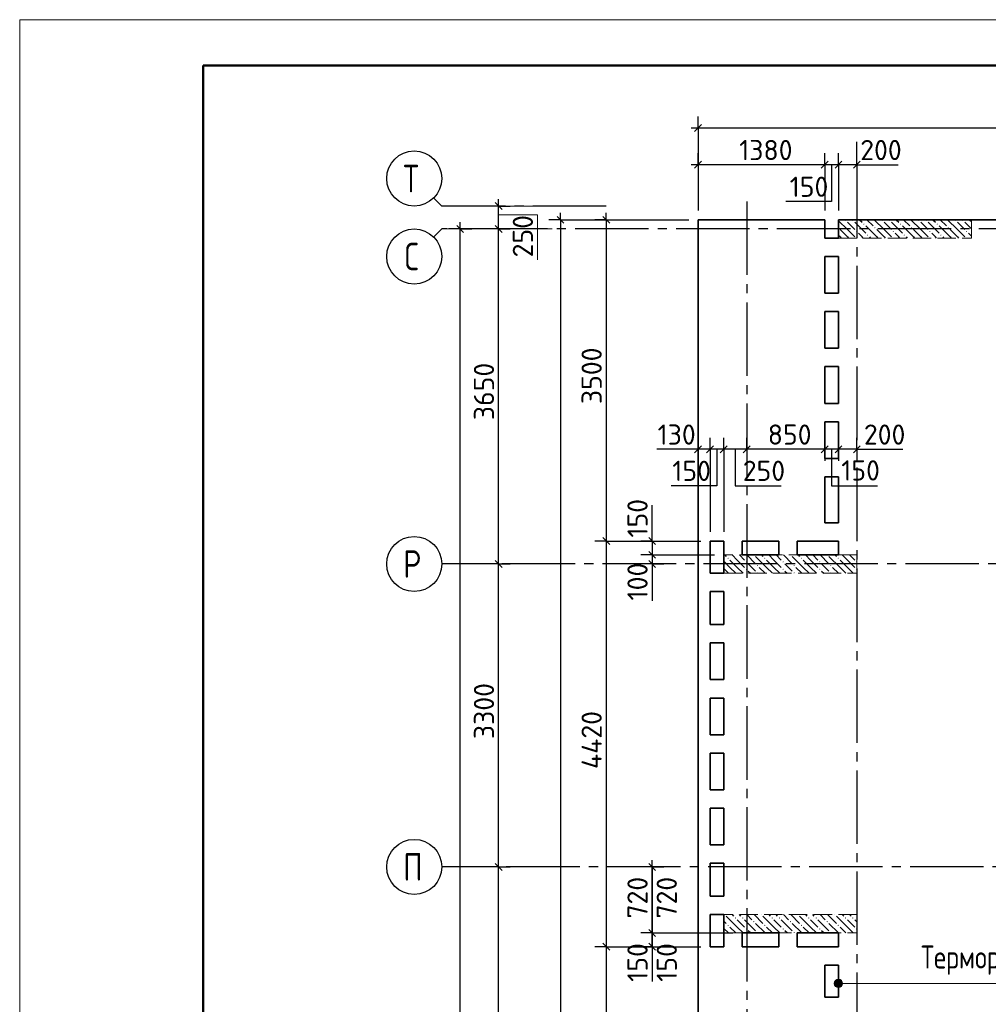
# Model space of a CAD drawing. Header units: millimetres. Extents: x 40580 to 1930067, y -240640 to 81020.
# Tile 145 of 256: x 583520 to 594078, y -191651 to -180924. Entities that reach past the tile are written whole.
import ezdxf

# ---------------------------------------------------------------- set-up
doc = ezdxf.new("R2010")
doc.units = ezdxf.units.MM
for name, pattern in [('______2', [270, 200, -70]), ('______5', [1100, 800, -100, 100, -100]), ('CENTER', [2, 1.25, -0.25, 0.25, -0.25])]:
    doc.linetypes.add(name, pattern=pattern)
for name, color, linetype, lineweight in [('Standard', 7, 'Continuous', 25), ('ЖБ Перекрытие верхний уровень', 7, 'Continuous', 35), ('ОСИ', 7, 'CENTER', 15), ('Примечания', 7, 'Continuous', 13)]:
    doc.layers.add(name, color=color, linetype=linetype, lineweight=lineweight)
doc.layers.add('ЖБ Пилон', color=7, linetype='______2', lineweight=13, true_color=0xa0a0a0)
doc.layers.add('Размерная выноска', color=7, linetype='Continuous')
doc.styles.add('GOST 2.304', font='isocpeur.ttf', dxfattribs={"width": 0.8})
doc.styles.add('ISOCPEUR', font='isocpeur.ttf')

msp = doc.modelspace()

# ---------------------------------------------------------------- hatches: boundary and pattern name
at = {"layer": 'ЖБ Пилон', "linetype": 'Continuous', "lineweight": -3, "transparency": 33554687}
for points in [[(592514.7, -183111), (592521.2, -183104.6), (592527.7, -183111), (592521.2, -183117.5)], [(592594.7, -183111), (592601.2, -183104.6), (592607.7, -183111), (592601.2, -183117.5)], [(592914.7, -183111), (592921.2, -183104.6), (592927.7, -183111), (592921.2, -183117.5)], [(592994.7, -183111), (593001.2, -183104.6), (593007.7, -183111), (593001.2, -183117.5)], [(593314.7, -183111), (593321.2, -183104.6), (593327.7, -183111), (593321.2, -183117.5)], [(593394.7, -183111), (593401.2, -183104.6), (593407.7, -183111), (593401.2, -183117.5)], [(593714.7, -183111), (593721.2, -183104.6), (593727.7, -183111), (593721.2, -183117.5)], [(593794.7, -183111), (593801.2, -183104.6), (593807.7, -183111), (593801.2, -183117.5)], [(592444.3, -183187.6), (592447.7, -183191.1), (592444.3, -183194.5)], [(592714.7, -183151), (592721.2, -183144.5), (592727.7, -183151), (592721.2, -183157.5)], [(592834.7, -183191.1), (592841.2, -183184.6), (592847.7, -183191.1), (592841.2, -183197.5)], [(593114.7, -183151), (593121.2, -183144.5), (593127.7, -183151), (593121.2, -183157.5)], [(593234.7, -183191.1), (593241.2, -183184.6), (593247.7, -183191.1), (593241.2, -183197.5)], [(593514.7, -183151), (593521.2, -183144.5), (593527.7, -183151), (593521.2, -183157.5)], [(593634.7, -183191.1), (593641.2, -183184.6), (593647.7, -183191.1), (593641.2, -183197.5)], [(592634.7, -183231), (592641.2, -183224.5), (592647.7, -183231), (592641.2, -183237.5)], [(592754.7, -183271.1), (592761.2, -183264.6), (592767.7, -183271.1), (592761.2, -183277.6)], [(593034.7, -183231), (593041.2, -183224.5), (593047.7, -183231), (593041.2, -183237.5)], [(593154.7, -183271.1), (593161.2, -183264.6), (593167.7, -183271.1), (593161.2, -183277.6)], [(593434.7, -183231), (593441.2, -183224.5), (593447.7, -183231), (593441.2, -183237.5)], [(593554.7, -183271.1), (593561.2, -183264.6), (593567.7, -183271.1), (593561.2, -183277.6)], [(593834.7, -183231), (593841.2, -183224.5), (593847.7, -183231), (593841.2, -183237.5)], [(591524.6, -186754.2), (591521.2, -186757.5), (591517.9, -186754.2)], [(591924.6, -186754.2), (591921.2, -186757.5), (591917.9, -186754.2)], [(592324.6, -186754.2), (592321.2, -186757.5), (592317.9, -186754.2)], [(591234.7, -186791.1), (591241.2, -186784.6), (591247.7, -186791.1), (591241.2, -186797.5)], [(591434.7, -186831), (591441.2, -186824.5), (591447.7, -186831), (591441.2, -186837.5)], [(591554.7, -186871.1), (591561.2, -186864.6), (591567.7, -186871.1), (591561.2, -186877.6)], [(591634.7, -186791.1), (591641.2, -186784.6), (591647.7, -186791.1), (591641.2, -186797.5)], [(591834.7, -186831), (591841.2, -186824.5), (591847.7, -186831), (591841.2, -186837.5)], [(591954.7, -186871.1), (591961.2, -186864.6), (591967.7, -186871.1), (591961.2, -186877.6)], [(592034.7, -186791.1), (592041.2, -186784.6), (592047.7, -186791.1), (592041.2, -186797.5)], [(592234.7, -186831), (592241.2, -186824.5), (592247.7, -186831), (592241.2, -186837.5)], [(592354.7, -186871.1), (592361.2, -186864.6), (592367.7, -186871.1), (592361.2, -186877.6)], [(592434.7, -186791.1), (592441.2, -186784.6), (592447.7, -186791.1), (592441.2, -186797.5)], [(592634.7, -186831), (592641.2, -186824.5), (592644.3, -186827.6), (592644.3, -186834.5), (592641.2, -186837.5)], [(591434.7, -186911), (591441.2, -186904.6), (591447.7, -186911), (591441.2, -186917.5)], [(591554.7, -186951), (591561.2, -186944.5), (591567.7, -186951), (591564.6, -186954.2), (591557.9, -186954.2)], [(591834.7, -186911), (591841.2, -186904.6), (591847.7, -186911), (591841.2, -186917.5)], [(591954.7, -186951), (591961.2, -186944.5), (591967.7, -186951), (591964.6, -186954.2), (591957.9, -186954.2)], [(592234.7, -186911), (592241.2, -186904.6), (592247.7, -186911), (592241.2, -186917.5)], [(592354.7, -186951), (592361.2, -186944.5), (592367.7, -186951), (592364.6, -186954.2), (592357.9, -186954.2)], [(592634.7, -186911), (592641.2, -186904.6), (592644.3, -186907.6), (592644.3, -186914.5), (592641.2, -186917.5)], [(591204.6, -190674.2), (591201.2, -190677.6), (591197.9, -190674.2)], [(591314.7, -190711), (591321.2, -190704.6), (591327.7, -190711), (591321.2, -190717.5)], [(591394.7, -190711), (591401.2, -190704.6), (591407.7, -190711), (591401.2, -190717.5)], [(591604.6, -190674.2), (591601.2, -190677.6), (591597.9, -190674.2)], [(591714.7, -190711), (591721.2, -190704.6), (591727.7, -190711), (591721.2, -190717.5)], [(591794.7, -190711), (591801.2, -190704.6), (591807.7, -190711), (591801.2, -190717.5)], [(592004.6, -190674.2), (592001.2, -190677.6), (591997.9, -190674.2)], [(592114.7, -190711), (592121.2, -190704.6), (592127.7, -190711), (592121.2, -190717.5)], [(592194.7, -190711), (592201.2, -190704.6), (592207.7, -190711), (592201.2, -190717.5)], [(592404.6, -190674.2), (592401.2, -190677.6), (592397.9, -190674.2)], [(592514.7, -190711), (592521.2, -190704.6), (592527.7, -190711), (592521.2, -190717.5)], [(592594.7, -190711), (592601.2, -190704.6), (592607.7, -190711), (592601.2, -190717.5)], [(591234.7, -190791.1), (591241.2, -190784.6), (591247.7, -190791.1), (591241.2, -190797.5)], [(591434.7, -190831), (591441.2, -190824.5), (591447.7, -190831), (591441.2, -190837.5)], [(591514.7, -190751), (591521.2, -190744.5), (591527.7, -190751), (591521.2, -190757.5)], [(591634.7, -190791.1), (591641.2, -190784.6), (591647.7, -190791.1), (591641.2, -190797.5)], [(591834.7, -190831), (591841.2, -190824.5), (591847.7, -190831), (591841.2, -190837.5)], [(591914.7, -190751), (591921.2, -190744.5), (591927.7, -190751), (591921.2, -190757.5)], [(592034.7, -190791.1), (592041.2, -190784.6), (592047.7, -190791.1), (592041.2, -190797.5)], [(592234.7, -190831), (592241.2, -190824.5), (592247.7, -190831), (592241.2, -190837.5)], [(592314.7, -190751), (592321.2, -190744.5), (592327.7, -190751), (592321.2, -190757.5)], [(592434.7, -190791.1), (592441.2, -190784.6), (592447.7, -190791.1), (592441.2, -190797.5)], [(592634.7, -190831), (592641.2, -190824.5), (592644.3, -190827.6), (592644.3, -190834.5), (592641.2, -190837.5)], [(591554.7, -190871.1), (591561.2, -190864.6), (591567.7, -190871.1), (591564.6, -190874.2), (591557.9, -190874.2)], [(591954.7, -190871.1), (591961.2, -190864.6), (591967.7, -190871.1), (591964.6, -190874.2), (591957.9, -190874.2)], [(592354.7, -190871.1), (592361.2, -190864.6), (592367.7, -190871.1), (592364.6, -190874.2), (592357.9, -190874.2)]]:
    msp.add_hatch(color=7, dxfattribs=at).paths.add_polyline_path(points, flags=16)
at = {"layer": 'Примечания', "linetype": 'Continuous', "lineweight": 13, "transparency": 33554687}
for points in [[(592405.6, -191446.7), (592405.6, -191401.7), (592399.3, -191424.2)], [(592421.8, -191462.9), (592421.8, -191385.5), (592405.6, -191401.7)], [(592421.8, -191462.9), (592405.6, -191401.7), (592405.6, -191446.7)], [(592444.3, -191469.2), (592444.3, -191379.2), (592421.8, -191385.5)], [(592444.3, -191469.2), (592421.8, -191385.5), (592421.8, -191462.9)], [(592466.8, -191462.9), (592466.8, -191385.5), (592444.3, -191379.2)], [(592466.8, -191462.9), (592444.3, -191379.2), (592444.3, -191469.2)], [(592483, -191446.7), (592483, -191401.7), (592466.8, -191385.5)], [(592483, -191446.7), (592466.8, -191385.5), (592466.8, -191462.9)], [(592483, -191401.7), (592483, -191446.7), (592489.3, -191424.2)]]:
    msp.add_hatch(color=7, dxfattribs=at).paths.add_polyline_path(points)

# ---------------------------------------------------------------- linework, layer by layer
at = {"layer": 'Standard', "color": 251, "linetype": 'Continuous', "lineweight": -3, "true_color": 0x656565, "transparency": 33554687}
for p, q in [((590914.3, -182104.2), (590914.3, -181979.2)), ((590914.3, -182104.2), (590914.3, -182229.2)), ((590914.3, -182104.2), (590914.3, -183004.2)), ((590914.3, -182504.2), (590914.3, -182379.2)), ((592294.3, -182504.2), (592294.3, -182379.2)), ((592444.3, -182504.2), (592444.3, -182379.2)), ((592644.3, -182504.2), (592644.3, -182379.2)), ((590914.3, -182504.2), (590914.3, -182629.2)), ((590914.3, -182504.2), (590914.3, -183004.2)), ((592294.3, -182504.2), (592294.3, -182629.2)), ((592444.3, -182504.2), (592444.3, -182629.2)), ((592644.3, -182504.2), (592644.3, -182629.2)), ((588740.8, -182954.2), (588220.3, -182954.2)), ((588740.8, -182954.2), (588615.8, -182954.2)), ((588740.8, -182954.2), (588865.8, -182954.2)), ((589414.3, -183104.2), (589289.3, -183104.2)), ((589414.3, -183104.2), (589539.3, -183104.2)), ((589414.3, -183104.2), (590814.3, -183104.2)), ((589914.3, -183104.2), (589789.3, -183104.2)), ((589914.3, -183104.2), (590039.3, -183104.2)), ((589914.3, -183104.2), (590814.3, -183104.2)), ((588321.8, -183204.2), (588196.8, -183204.2)), ((588740.8, -183204.2), (588220.3, -183204.2)), ((588321.8, -183204.2), (588446.8, -183204.2)), ((588321.8, -183204.2), (588321.8, -183204.2)), ((588740.8, -183204.2), (588615.8, -183204.2)), ((588740.8, -183204.2), (588865.8, -183204.2)), ((590914.3, -185604.2), (590914.3, -185479.2)), ((591044.3, -185604.2), (591044.3, -185479.2)), ((591194.3, -185604.2), (591194.3, -185479.2)), ((591444.3, -185604.2), (591444.3, -185479.2)), ((592294.3, -185604.2), (592294.3, -185479.2)), ((592444.3, -185604.2), (592444.3, -185479.2)), ((592644.3, -185604.2), (592644.3, -185479.2)), ((590914.3, -185604.2), (590914.3, -185729.2)), ((590914.3, -185604.2), (590914.3, -185604.2)), ((591044.3, -185604.2), (591044.3, -185729.2)), ((591194.3, -185604.2), (591194.3, -185729.2)), ((591444.3, -185604.2), (591444.3, -185729.2)), ((591444.3, -185604.2), (591444.3, -185604.2)), ((592294.3, -185604.2), (592294.3, -185729.2)), ((592294.3, -185604.2), (592294.3, -185604.2)), ((592444.3, -185604.2), (592444.3, -185729.2)), ((592444.3, -185604.2), (592444.3, -185604.2)), ((592644.3, -185604.2), (592644.3, -185729.2)), ((592644.3, -185604.2), (592644.3, -185604.2)), ((589914.3, -186604.2), (589789.3, -186604.2)), ((589914.3, -186604.2), (590039.3, -186604.2)), ((589914.3, -186604.2), (590944.3, -186604.2)), ((590414.3, -186604.2), (590289.3, -186604.2)), ((590414.3, -186604.2), (590539.3, -186604.2)), ((590414.3, -186604.2), (590944.3, -186604.2)), ((590414.3, -186754.2), (590289.3, -186754.2)), ((590414.3, -186754.2), (590539.3, -186754.2)), ((590414.3, -186754.2), (591094.3, -186754.2)), ((588740.8, -186854.2), (588615.8, -186854.2)), ((588740.8, -186854.2), (588865.8, -186854.2)), ((590414.3, -186854.2), (590289.3, -186854.2)), ((590414.3, -186854.2), (590539.3, -186854.2)), ((590414.3, -186854.2), (590414.3, -186854.2)), ((588740.8, -190154.2), (588615.8, -190154.2)), ((588740.8, -190154.2), (588865.8, -190154.2)), ((590414.3, -190154.2), (590289.3, -190154.2)), ((590414.3, -190154.2), (590289.3, -190154.2)), ((590414.3, -190154.2), (590349.1, -190154.2)), ((590414.3, -190154.2), (590539.3, -190154.2)), ((590414.3, -190154.2), (590414.3, -190154.2)), ((590414.3, -190154.2), (590539.3, -190154.2)), ((590414.3, -190874.2), (590289.3, -190874.2)), ((590414.3, -190874.2), (590289.3, -190874.2)), ((590414.3, -190874.2), (590539.3, -190874.2)), ((590414.3, -190874.2), (591094.3, -190874.2)), ((590414.3, -190874.2), (590539.3, -190874.2)), ((589914.3, -191024.2), (589789.3, -191024.2)), ((589914.3, -191024.2), (590039.3, -191024.2)), ((589914.3, -191024.2), (590944.3, -191024.2)), ((590414.3, -191024.2), (590289.3, -191024.2)), ((590414.3, -191024.2), (590289.3, -191024.2)), ((590414.3, -191024.2), (590539.3, -191024.2)), ((590414.3, -191024.2), (590944.3, -191024.2)), ((590414.3, -191024.2), (590539.3, -191024.2))]:
    msp.add_line(p, q, dxfattribs=at)
at = {"layer": 'Standard', "color": 7, "linetype": 'Continuous', "lineweight": -3, "transparency": 33554687}
for p, q in [((590914.3, -182104.2), (590839.3, -182104.2)), ((605874.3, -182104.2), (590914.3, -182104.2)), ((590914.3, -182504.2), (590839.3, -182504.2)), ((592294.3, -182504.2), (590914.3, -182504.2)), ((592444.3, -182504.2), (592294.3, -182504.2)), ((592644.3, -182504.2), (592719.3, -182504.2)), ((588740.8, -182954.2), (588740.8, -182879.2)), ((588740.8, -183204.2), (588740.8, -182954.2)), ((589414.3, -183104.2), (589414.3, -183029.2)), ((589914.3, -183104.2), (589914.3, -183029.2)), ((588321.8, -183204.2), (588321.8, -183129.2)), ((588740.8, -186854.2), (588740.8, -183204.2)), ((590914.3, -185604.2), (590839.3, -185604.2)), ((591044.3, -185604.2), (590914.3, -185604.2)), ((591194.3, -185604.2), (591044.3, -185604.2)), ((591444.3, -185604.2), (591194.3, -185604.2)), ((592294.3, -185604.2), (591444.3, -185604.2)), ((592644.3, -185604.2), (592719.3, -185604.2)), ((590414.3, -186604.2), (590414.3, -186529.2)), ((589914.3, -186604.2), (589914.3, -191024.2)), ((590414.3, -186754.2), (590414.3, -186854.2)), ((588740.8, -190154.2), (588740.8, -186854.2)), ((590414.3, -186854.2), (590414.3, -186929.2)), ((590414.3, -190154.2), (590414.3, -190079.2)), ((590414.3, -190154.2), (590414.3, -190079.2)), ((588740.8, -194074.2), (588740.8, -190154.2)), ((590414.3, -190874.2), (590414.3, -190154.2)), ((590414.3, -190874.2), (590414.3, -191024.2)), ((590414.3, -191024.2), (590414.3, -190874.2)), ((589914.3, -191024.2), (589914.3, -197124.2)), ((590414.3, -191024.2), (590414.3, -191099.2)), ((590414.3, -191024.2), (590414.3, -191099.2))]:
    msp.add_line(p, q, dxfattribs=at)
at = {"layer": 'Standard', "color": 7, "linetype": 'Continuous', "lineweight": 25, "transparency": 33554687}
for p, q in [((590951.8, -182066.7), (590876.8, -182141.7)), ((590951.8, -182466.7), (590876.8, -182541.7)), ((592331.8, -182466.7), (592256.8, -182541.7)), ((592481.8, -182466.7), (592406.8, -182541.7)), ((592681.8, -182466.7), (592606.8, -182541.7)), ((588778.3, -182991.7), (588703.3, -182916.7)), ((589376.8, -183066.7), (589451.8, -183141.7)), ((589876.8, -183066.7), (589951.8, -183141.7)), ((588359.3, -183241.7), (588284.3, -183166.7)), ((588778.3, -183241.7), (588703.3, -183166.7)), ((590951.8, -185566.7), (590876.8, -185641.7)), ((591081.8, -185566.7), (591006.8, -185641.7)), ((591231.8, -185566.7), (591156.8, -185641.7)), ((591481.8, -185566.7), (591406.8, -185641.7)), ((592331.8, -185566.7), (592256.8, -185641.7)), ((592481.8, -185566.7), (592406.8, -185641.7)), ((592681.8, -185566.7), (592606.8, -185641.7)), ((589876.8, -186566.7), (589951.8, -186641.7)), ((590376.8, -186566.7), (590451.8, -186641.7)), ((590376.8, -186716.7), (590451.8, -186791.7)), ((588778.3, -186891.7), (588703.3, -186816.7)), ((590376.8, -186816.7), (590451.8, -186891.7)), ((588778.3, -190191.7), (588703.3, -190116.7)), ((590376.8, -190116.7), (590451.8, -190191.7)), ((590451.8, -190191.7), (590376.8, -190116.7)), ((590376.8, -190836.7), (590451.8, -190911.7)), ((590451.8, -190911.7), (590376.8, -190836.7)), ((589876.8, -190986.7), (589951.8, -191061.7)), ((590376.8, -190986.7), (590451.8, -191061.7)), ((590451.8, -191061.7), (590376.8, -190986.7))]:
    msp.add_line(p, q, dxfattribs=at)
at = {"layer": 'Standard', "color": 7, "linetype": 'Continuous', "lineweight": 13, "transparency": 33554687}
for p, q in [((588120.3, -182954.2), (588032.4, -182866.3)), ((588120.3, -182954.2), (589322.3, -182954.2)), ((588120.3, -183204.2), (588032.4, -183292.1)), ((588120.3, -183204.2), (589322.3, -183204.2))]:
    msp.add_line(p, q, dxfattribs=at)
msp.add_lwpolyline([(583520.3, -240324.2), (625520.3, -240324.2), (625520.3, -180924.2), (583520.3, -180924.2), (583520.3, -240324.2)], close=True, dxfattribs=at)
at = {"layer": 'Standard', "color": 7, "linetype": 'Continuous', "lineweight": 50, "transparency": 33554687}
msp.add_lwpolyline([(585520.3, -181424.2), (625020.3, -181424.2), (625020.3, -239824.2), (585520.3, -239824.2), (585520.3, -181424.2)], close=True, dxfattribs=at)
at = {"layer": 'Standard', "color": 251, "linetype": 'Continuous', "lineweight": -3, "true_color": 0x656565, "transparency": 33554687}
for points in [[(592644.3, -182504.2), (592644.3, -182489.5), (592644.3, -182489.5), (592644.3, -182487.2), (592644.3, -182487.2), (592644.3, -182254.4)], [(592294.3, -182504.2), (592294.3, -182671.6), (592294.3, -182671.6), (592294.3, -183004.2)], [(592444.3, -182504.2), (592444.3, -182593.6), (592444.3, -182593.6), (592444.3, -183004.2)], [(591044.3, -185604.2), (591044.3, -185898.5), (591044.3, -185898.5), (591044.3, -186504.2)], [(591194.3, -185604.2), (591194.3, -185870.1), (591194.3, -185870.1), (591194.3, -186504.2)], [(588740.8, -186854.2), (588723.8, -186854.2), (588723.8, -186854.2), (588220.3, -186854.2)], [(588740.8, -190154.2), (588723.8, -190154.2), (588723.8, -190154.2), (588723.8, -190154.2), (588723.8, -190154.2), (588220.3, -190154.2)], [(590414.3, -190874.2), (590716.2, -190874.2), (590716.2, -190874.2), (591294.3, -190874.2)], [(590414.3, -191024.2), (590716.2, -191024.2), (590716.2, -191024.2), (590944.3, -191024.2)]]:
    msp.add_lwpolyline(points, dxfattribs=at)
at = {"layer": 'Standard', "color": 7, "linetype": 'Continuous', "lineweight": -3, "transparency": 33554687}
for points in [[(592644.3, -182504.2), (592496.8, -182504.2), (592496.8, -182504.2), (592444.3, -182504.2)], [(589414.3, -183104.2), (589414.3, -201738.1), (589414.3, -201738.1), (589414.3, -219524.6)], [(589914.3, -183104.2), (589914.3, -185217.5), (589914.3, -185217.5), (589914.3, -186604.2)], [(588321.8, -229694.2), (588321.8, -206876), (588321.8, -206876), (588321.8, -183204.2)], [(592444.3, -185604.2), (592405.7, -185604.2), (592405.7, -185604.2), (592294.3, -185604.2)], [(592644.3, -185604.2), (592587.1, -185604.2), (592587.1, -185604.2), (592481.4, -185604.2), (592481.4, -185604.2), (592444.3, -185604.2)], [(590414.3, -186604.2), (590414.3, -186670.3), (590414.3, -186670.3), (590414.3, -186754.2)], [(590414.3, -190154.2), (590414.3, -190816.5), (590414.3, -190816.5), (590414.3, -190874.2)]]:
    msp.add_lwpolyline(points, dxfattribs=at)
at = {"layer": 'Standard', "color": 7, "linetype": 'Continuous', "lineweight": 13, "transparency": 33554687}
msp.add_lwpolyline([(589163.9, -183542), (589163.9, -183051), (588740.8, -183051)], dxfattribs=at)
at = {"layer": 'ЖБ Перекрытие верхний уровень', "transparency": 33554687}
for p, q in [((592294.3, -183104.2), (590914.3, -183104.2)), ((590914.3, -183104.2), (590914.3, -207254.2)), ((592294.3, -183304.2), (592294.3, -183104.2)), ((605874.3, -183104.2), (592444.3, -183104.2)), ((592444.3, -183104.2), (592444.3, -183304.2)), ((592444.3, -183304.2), (592294.3, -183304.2)), ((592294.3, -183904.2), (592294.3, -183504.2)), ((592294.3, -183504.2), (592444.3, -183504.2)), ((592444.3, -183504.2), (592444.3, -183904.2)), ((592444.3, -183904.2), (592294.3, -183904.2)), ((592294.3, -184504.2), (592294.3, -184104.2)), ((592294.3, -184104.2), (592444.3, -184104.2)), ((592444.3, -184104.2), (592444.3, -184504.2)), ((592444.3, -184504.2), (592294.3, -184504.2)), ((592294.3, -185104.2), (592294.3, -184704.2)), ((592294.3, -184704.2), (592444.3, -184704.2)), ((592444.3, -184704.2), (592444.3, -185104.2)), ((592444.3, -185104.2), (592294.3, -185104.2)), ((592294.3, -185704.2), (592294.3, -185304.2)), ((592294.3, -185304.2), (592444.3, -185304.2)), ((592444.3, -185304.2), (592444.3, -185704.2)), ((592444.3, -185704.2), (592294.3, -185704.2)), ((592294.3, -186404.2), (592294.3, -185904.2)), ((592294.3, -185904.2), (592444.3, -185904.2)), ((592444.3, -185904.2), (592444.3, -186404.2)), ((592444.3, -186404.2), (592294.3, -186404.2)), ((591044.3, -186954.2), (591044.3, -186604.2)), ((591044.3, -186604.2), (591194.3, -186604.2)), ((591194.3, -186604.2), (591194.3, -186954.2)), ((591394.3, -186754.2), (591394.3, -186604.2)), ((591394.3, -186604.2), (591794.3, -186604.2)), ((591794.3, -186604.2), (591794.3, -186754.2)), ((591994.3, -186604.2), (592444.3, -186604.2)), ((591994.3, -186754.2), (591994.3, -186604.2)), ((592444.3, -186604.2), (592444.3, -186754.2)), ((591794.3, -186754.2), (591394.3, -186754.2)), ((592444.3, -186754.2), (591994.3, -186754.2)), ((591194.3, -186954.2), (591044.3, -186954.2)), ((591044.3, -187514.2), (591044.3, -187154.2)), ((591044.3, -187154.2), (591194.3, -187154.2)), ((591194.3, -187154.2), (591194.3, -187514.2)), ((591194.3, -187514.2), (591044.3, -187514.2)), ((591044.3, -188114.2), (591044.3, -187714.2)), ((591044.3, -187714.2), (591194.3, -187714.2)), ((591194.3, -187714.2), (591194.3, -188114.2)), ((591194.3, -188114.2), (591044.3, -188114.2)), ((591044.3, -188714.2), (591044.3, -188314.2)), ((591044.3, -188314.2), (591194.3, -188314.2)), ((591194.3, -188314.2), (591194.3, -188714.2)), ((591194.3, -188714.2), (591044.3, -188714.2)), ((591044.3, -189314.2), (591044.3, -188914.2)), ((591044.3, -188914.2), (591194.3, -188914.2)), ((591194.3, -188914.2), (591194.3, -189314.2)), ((591194.3, -189314.2), (591044.3, -189314.2)), ((591044.3, -189514.2), (591194.3, -189514.2)), ((591044.3, -189914.2), (591044.3, -189514.2)), ((591194.3, -189514.2), (591194.3, -189914.2)), ((591194.3, -189914.2), (591044.3, -189914.2)), ((591044.3, -190474.2), (591044.3, -190114.2)), ((591044.3, -190114.2), (591194.3, -190114.2)), ((591194.3, -190114.2), (591194.3, -190474.2)), ((591194.3, -190474.2), (591044.3, -190474.2)), ((591044.3, -191024.2), (591044.3, -190674.2)), ((591044.3, -190674.2), (591194.3, -190674.2)), ((591194.3, -190674.2), (591194.3, -191024.2)), ((591394.3, -191024.2), (591394.3, -190874.2)), ((591394.3, -190874.2), (591794.3, -190874.2)), ((591794.3, -190874.2), (591794.3, -191024.2)), ((591994.3, -191024.2), (591994.3, -190874.2)), ((591994.3, -190874.2), (592444.3, -190874.2)), ((592444.3, -190874.2), (592444.3, -191024.2)), ((591194.3, -191024.2), (591044.3, -191024.2)), ((591794.3, -191024.2), (591394.3, -191024.2)), ((592444.3, -191024.2), (591994.3, -191024.2)), ((592294.3, -191574.2), (592294.3, -191224.2)), ((592294.3, -191224.2), (592444.3, -191224.2)), ((592444.3, -191224.2), (592444.3, -191574.2)), ((592444.3, -191574.2), (592294.3, -191574.2))]:
    msp.add_line(p, q, dxfattribs=at)
at = {"layer": 'ЖБ Пилон', "color": 253, "linetype": '______2', "lineweight": 13, "true_color": 0xa0a0a0, "transparency": 33554687}
for p, q in [((593894.3, -183104.2), (592444.3, -183104.2)), ((592444.3, -183104.2), (592444.3, -183304.2)), ((593894.3, -183304.2), (593894.3, -183104.2)), ((592444.3, -183304.2), (593894.3, -183304.2)), ((592644.3, -186754.2), (591194.3, -186754.2)), ((591194.3, -186754.2), (591194.3, -186954.2)), ((592644.3, -186954.2), (592644.3, -186754.2)), ((591194.3, -186954.2), (592644.3, -186954.2)), ((592644.3, -190674.2), (591194.3, -190674.2)), ((591194.3, -190674.2), (591194.3, -190874.2)), ((592644.3, -190874.2), (592644.3, -190674.2)), ((591194.3, -190874.2), (592644.3, -190874.2))]:
    msp.add_line(p, q, dxfattribs=at)
at = {"layer": 'ЖБ Пилон', "color": 9, "linetype": 'Continuous', "lineweight": -3, "true_color": 0xc7c7c7, "transparency": 33554687}
for p, q in [((592674.4, -183104.2), (592701.2, -183131)), ((592754.4, -183104.2), (592821.2, -183171.1)), ((592941.2, -183211), (592834.4, -183104.2)), ((593074.4, -183104.2), (593101.2, -183131)), ((593154.4, -183104.2), (593221.2, -183171.1)), ((593341.2, -183211), (593234.4, -183104.2)), ((593474.4, -183104.2), (593501.2, -183131)), ((593554.4, -183104.2), (593621.2, -183171.1)), ((593741.2, -183211), (593634.4, -183104.2)), ((593874.4, -183104.2), (593894.3, -183124.1)), ((592541.2, -183211), (592444.3, -183114.1)), ((592461.2, -183211), (592541.2, -183291.1)), ((592541.2, -183131), (592621.2, -183211)), ((592541.2, -183211), (592621.2, -183291.1)), ((592621.2, -183131), (592741.2, -183251)), ((592861.2, -183291.1), (592741.2, -183171.1)), ((592861.2, -183211), (592941.2, -183291.1)), ((592941.2, -183131), (593021.2, -183211)), ((592941.2, -183211), (593021.2, -183291.1)), ((593021.2, -183131), (593141.2, -183251)), ((593261.2, -183291.1), (593141.2, -183171.1)), ((593261.2, -183211), (593341.2, -183291.1)), ((593341.2, -183131), (593421.2, -183211)), ((593341.2, -183211), (593421.2, -183291.1)), ((593421.2, -183131), (593541.2, -183251)), ((593661.2, -183291.1), (593541.2, -183171.1)), ((593661.2, -183211), (593741.2, -183291.1)), ((593741.2, -183131), (593821.2, -183211)), ((593741.2, -183211), (593821.2, -183291.1)), ((593821.2, -183131), (593894.3, -183204.1)), ((592461.2, -183291.1), (592444.3, -183274.1)), ((592461.2, -183291.1), (592474.4, -183304.2)), ((592541.2, -183291.1), (592554.4, -183304.2)), ((592701.2, -183291.1), (592661.2, -183251)), ((592714.4, -183304.2), (592701.2, -183291.1)), ((592781.2, -183291.1), (592794.4, -183304.2)), ((592861.2, -183291.1), (592874.4, -183304.2)), ((592941.2, -183291.1), (592954.4, -183304.2)), ((593101.2, -183291.1), (593061.2, -183251)), ((593114.4, -183304.2), (593101.2, -183291.1)), ((593181.2, -183291.1), (593194.4, -183304.2)), ((593261.2, -183291.1), (593274.4, -183304.2)), ((593341.2, -183291.1), (593354.4, -183304.2)), ((593501.2, -183291.1), (593461.2, -183251)), ((593514.4, -183304.2), (593501.2, -183291.1)), ((593581.2, -183291.1), (593594.4, -183304.2)), ((593661.2, -183291.1), (593674.4, -183304.2)), ((593741.2, -183291.1), (593754.4, -183304.2)), ((593894.3, -183284.1), (593861.2, -183251)), ((591204.4, -186754.2), (591221.2, -186771.1)), ((591341.2, -186811), (591284.4, -186754.2)), ((591364.4, -186754.2), (591421.2, -186811)), ((591444.4, -186754.2), (591541.2, -186851)), ((591604.4, -186754.2), (591621.2, -186771.1)), ((591741.2, -186811), (591684.4, -186754.2)), ((591764.4, -186754.2), (591821.2, -186811)), ((591844.4, -186754.2), (591941.2, -186851)), ((592004.4, -186754.2), (592021.2, -186771.1)), ((592141.2, -186811), (592084.4, -186754.2)), ((592164.4, -186754.2), (592221.2, -186811)), ((592244.4, -186754.2), (592341.2, -186851)), ((592404.4, -186754.2), (592421.2, -186771.1)), ((592541.2, -186811), (592484.4, -186754.2)), ((592564.4, -186754.2), (592621.2, -186811)), ((591261.2, -186891.1), (591194.3, -186824.1)), ((591261.2, -186811), (591341.2, -186891.1)), ((591341.2, -186811), (591421.2, -186891.1)), ((591501.2, -186891.1), (591461.2, -186851)), ((591661.2, -186891.1), (591541.2, -186771.1)), ((591661.2, -186811), (591741.2, -186891.1)), ((591741.2, -186811), (591821.2, -186891.1)), ((591901.2, -186891.1), (591861.2, -186851)), ((592061.2, -186891.1), (591941.2, -186771.1)), ((592061.2, -186811), (592141.2, -186891.1)), ((592141.2, -186811), (592221.2, -186891.1)), ((592301.2, -186891.1), (592261.2, -186851)), ((592461.2, -186891.1), (592341.2, -186771.1)), ((592461.2, -186811), (592541.2, -186891.1)), ((592541.2, -186811), (592621.2, -186891.1)), ((591194.3, -186904.1), (591244.4, -186954.2)), ((591261.2, -186891.1), (591324.4, -186954.2)), ((591341.2, -186891.1), (591404.4, -186954.2)), ((591461.2, -186931), (591484.4, -186954.2)), ((591541.2, -186931), (591501.2, -186891.1)), ((591581.2, -186891.1), (591644.4, -186954.2)), ((591661.2, -186891.1), (591724.4, -186954.2)), ((591741.2, -186891.1), (591804.4, -186954.2)), ((591861.2, -186931), (591884.4, -186954.2)), ((591941.2, -186931), (591901.2, -186891.1)), ((591981.2, -186891.1), (592044.4, -186954.2)), ((592061.2, -186891.1), (592124.4, -186954.2)), ((592141.2, -186891.1), (592204.4, -186954.2)), ((592261.2, -186931), (592284.4, -186954.2)), ((592341.2, -186931), (592301.2, -186891.1)), ((592381.2, -186891.1), (592444.4, -186954.2)), ((592461.2, -186891.1), (592524.4, -186954.2)), ((592541.2, -186891.1), (592604.4, -186954.2)), ((591341.2, -190811), (591221.2, -190691.1)), ((591284.4, -190674.2), (591301.2, -190691.1)), ((591381.2, -190691.1), (591364.4, -190674.2)), ((591444.4, -190674.2), (591501.2, -190731)), ((591524.4, -190674.2), (591621.2, -190771.1)), ((591741.2, -190811), (591621.2, -190691.1)), ((591684.4, -190674.2), (591701.2, -190691.1)), ((591781.2, -190691.1), (591764.4, -190674.2)), ((591844.4, -190674.2), (591901.2, -190731)), ((591924.4, -190674.2), (592021.2, -190771.1)), ((592141.2, -190811), (592021.2, -190691.1)), ((592084.4, -190674.2), (592101.2, -190691.1)), ((592181.2, -190691.1), (592164.4, -190674.2)), ((592244.4, -190674.2), (592301.2, -190731)), ((592324.4, -190674.2), (592421.2, -190771.1)), ((592541.2, -190811), (592421.2, -190691.1)), ((592484.4, -190674.2), (592501.2, -190691.1)), ((592581.2, -190691.1), (592564.4, -190674.2)), ((591194.3, -190744.1), (591221.2, -190771.1)), ((591244.4, -190874.2), (591194.3, -190824.1)), ((591261.2, -190811), (591324.4, -190874.2)), ((591341.2, -190731), (591421.2, -190811)), ((591341.2, -190811), (591404.4, -190874.2)), ((591421.2, -190731), (591541.2, -190851)), ((591644.4, -190874.2), (591541.2, -190771.1)), ((591661.2, -190811), (591724.4, -190874.2)), ((591741.2, -190731), (591821.2, -190811)), ((591741.2, -190811), (591804.4, -190874.2)), ((591821.2, -190731), (591941.2, -190851)), ((592044.4, -190874.2), (591941.2, -190771.1)), ((592061.2, -190811), (592124.4, -190874.2)), ((592141.2, -190731), (592221.2, -190811)), ((592141.2, -190811), (592204.4, -190874.2)), ((592221.2, -190731), (592341.2, -190851)), ((592444.4, -190874.2), (592341.2, -190771.1)), ((592461.2, -190811), (592524.4, -190874.2)), ((592541.2, -190731), (592621.2, -190811)), ((592541.2, -190811), (592604.4, -190874.2)), ((592621.2, -190731), (592644.3, -190754.1)), ((591484.4, -190874.2), (591461.2, -190851)), ((591884.4, -190874.2), (591861.2, -190851)), ((592284.4, -190874.2), (592261.2, -190851))]:
    msp.add_line(p, q, dxfattribs=at)
at = {"layer": 'ОСИ', "color": 8, "linetype": '______5', "lineweight": -3, "transparency": 33554687}
for p, q in [((592644.3, -182504.2), (592644.3, -233224.2)), ((589914.3, -182954.2), (588120.3, -182954.2)), ((591444.3, -182904.2), (591444.3, -233224.2)), ((606874.3, -183204.2), (588120.3, -183204.2)), ((606074.3, -186854.2), (588120.3, -186854.2)), ((607224.3, -190154.2), (588120.3, -190154.2))]:
    msp.add_line(p, q, dxfattribs=at)
at = {"layer": 'ОСИ', "color": 7, "linetype": 'Continuous', "lineweight": -3, "transparency": 33554687}
for centre in [(587820.3, -182654.2), (587820.3, -183504.2), (587820.3, -186854.2), (587820.3, -190154.2)]:
    msp.add_circle(centre, 300, dxfattribs=at)
at = {"layer": 'Примечания', "color": 7, "linetype": 'Continuous', "lineweight": 13, "transparency": 33554687}
for p, q in [((592399.3, -191424.2), (592399.3, -191424.2)), ((592444.3, -191379.2), (592444.3, -191379.2)), ((596394.3, -191424.2), (592444.3, -191424.2)), ((592444.3, -191469.2), (592444.3, -191469.2)), ((592489.3, -191424.2), (592489.3, -191424.2))]:
    msp.add_line(p, q, dxfattribs=at)
msp.add_circle((592444.3, -191424.2), 45, dxfattribs=at)
at = {"layer": 'Размерная выноска', "color": 7, "linetype": 'Continuous', "lineweight": 25, "transparency": 33554687}
for p, q in [((592644.3, -182504.2), (593094.3, -182504.2)), ((590914.3, -185604.2), (590464.3, -185604.2)), ((592644.3, -185604.2), (593144.3, -185604.2)), ((590414.3, -186604.2), (590414.3, -186214.2)), ((590414.3, -186854.2), (590414.3, -187254.2)), ((590414.3, -191024.2), (590414.3, -191404.2)), ((590414.3, -191024.2), (590414.3, -191404.2))]:
    msp.add_line(p, q, dxfattribs=at)
for points in [[(592369.3, -182504.2), (592369.3, -182904.2), (591869.3, -182904.2)], [(591119.3, -185604.2), (591119.3, -186004.2), (590619.3, -186004.2)], [(591319.3, -185604.2), (591319.3, -186004.2), (591819.3, -186004.2)], [(592369.3, -185604.2), (592369.3, -186004.2), (592869.3, -186004.2)]]:
    msp.add_lwpolyline(points, dxfattribs=at)

# ---------------------------------------------------------------- texts
at = {"layer": 'Standard', "color": 7, "linetype": 'Continuous', "lineweight": 25, "transparency": 33554687, "char_height": 220, "attachment_point": 7, "style": 'ISOCPEUR'}
for s, insert, width in [('1380', (591361.9, -182454.2), 610.171), ('200', (592681.8, -182454.2), 531.967), ('150', (591912.7, -182854.2), 469.509), ('130', (590472.7, -185554.2), 469.509), ('850', (591673.8, -185554.2), 516.396), ('200', (592721.8, -185554.2), 531.967), ('150', (590633.1, -185949.5), 469.509), ('250', (591401.7, -185948.9), 516.396), ('150', (592474.9, -185944.8), 469.509)]:
    msp.add_mtext(s, dxfattribs=dict(at, insert=insert, width=width))
at = {"layer": 'Standard', "color": 7, "linetype": 'Continuous', "lineweight": 25, "transparency": 33554687, "char_height": 220, "attachment_point": 7, "rotation": 90, "style": 'ISOCPEUR'}
for s, insert, width in [('250', (589114.6, -183513.6), 516.396), ('3500', (589864.3, -185112.2), 641.476), ('3650', (588690.8, -185287.2), 641.476), ('150', (590364.2, -186566.7), 469.509), ('100', (590364.2, -187251.4), 485.085), ('3300', (588690.8, -188762.2), 641.476), ('4420', (589864.2, -189087.8), 672.616), ('720', (590364.3, -190717.5), 531.973), ('720', (590683.1, -190717.5), 531.973), ('150', (590364.2, -191405.8), 469.509), ('150', (590683.2, -191405.8), 469.509)]:
    msp.add_mtext(s, dxfattribs=dict(at, insert=insert, width=width))
at = {"layer": 'ОСИ', "color": 7, "linetype": 'Continuous', "lineweight": 25, "transparency": 33554687, "char_height": 300, "attachment_point": 7, "style": 'ISOCPEUR'}
for s, insert, width in [('\\W0.80;Т', (587700.3, -182804.2), 359.83), ('\\W0.78;С', (587715.3, -183654.2), 326.834), ('\\W0.80;Р', (587700.3, -187004.2), 359.83), ('\\W0.80;П', (587700.3, -190304.2), 359.83)]:
    msp.add_mtext(s, dxfattribs=dict(at, insert=insert, width=width))
at = {"layer": 'Примечания', "color": 7, "linetype": 'Continuous', "lineweight": 25, "transparency": 33554687, "insert": (593344.3, -191329.2), "char_height": 250, "width": 3189.081, "attachment_point": 7, "style": 'GOST 2.304'}
msp.add_mtext('Терморазьем\\~400х150мм', dxfattribs=at)

doc.saveas('drawing.dxf')
